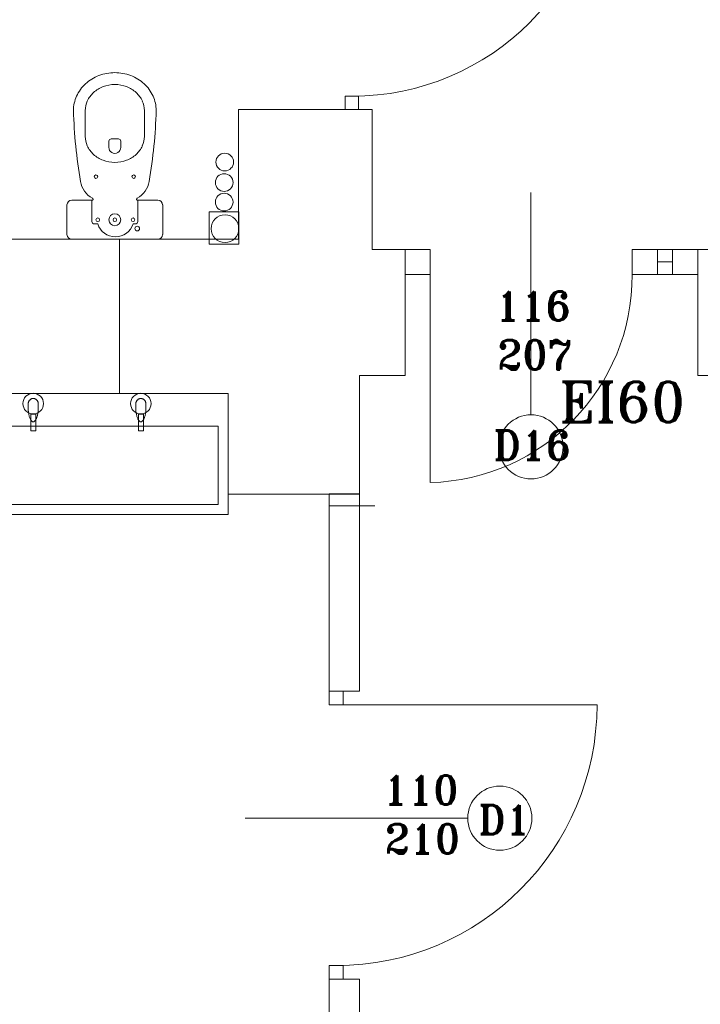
# Model space of a CAD drawing. Header units: millimetres. Extents: x -12354389001 to 271431, y -126469 to 48347.
# Tile 115 of 204: x -128164 to -127894, y -82263 to -81873. Entities that reach past the tile are written whole.
import ezdxf
from ezdxf.lldxf.tags import DXFTag

# ---------------------------------------------------------------- set-up
doc = ezdxf.new("R2010")
doc.units = ezdxf.units.MM
doc.layers.get('0').update_dxf_attribs({"lineweight": 9})
for name, color, linetype, lineweight in [('ei30', 1, 'Continuous', 15), ('IS_Text_Odbiornikow_Therm', 7, 'Continuous', 5), ('koncepcja linie przekrojowe', 252, 'Continuous', 20), ('LINIE PRZEKROJOWE', 7, 'Continuous', 13), ('OPISY', 255, 'Continuous', 9), ('stolarka', 252, 'Continuous', 9), ('WYPOSAZENIE', 7, 'Continuous', 15)]:
    doc.layers.add(name, color=color, linetype=linetype, lineweight=lineweight)
doc.layers.add('IS_Pion_Wodociag', color=7, linetype='SOLID')
doc.styles.add('ROMANS-POTROJNY-0-8-W', font='ROMANT.SHX', dxfattribs={"width": 0.8})
tags = doc.linetypes.add('SOLID', pattern=[10, 10, 0]).pattern_tags.tags
tags[6:7] = [DXFTag(74, 4), DXFTag(75, 0), DXFTag(340, '0'), DXFTag(46, 0.0), DXFTag(50, 0.0), DXFTag(44, 0.0), DXFTag(45, 0.0)]
tags[4:5] = [DXFTag(74, 4), DXFTag(75, 0), DXFTag(340, '0'), DXFTag(46, 0.0), DXFTag(50, 0.0), DXFTag(44, 0.0), DXFTag(45, 0.0)]

# ---------------------------------------------------------------- blocks, each defined once
blk = doc.blocks.new('dfds')
at = {"color": 252, "linetype": 'Continuous', "lineweight": 13}
for p, q in [((-31967.53, 22423.82, -4), (-31979.38, 22423.84, -4)), ((-31979.38, 22423.84, -4), (-31979.38, 22410.97, -4)), ((-31967.53, 22410.96, -4), (-31967.53, 22423.82, -4)), ((-31979.38, 22410.97, -4), (-31967.53, 22410.96, -4)), ((-31901.75, 22408.95), (-31891.75, 22408.95)), ((-31901.75, 22398.95), (-31901.75, 22408.95)), ((-31891.75, 22408.95), (-31891.75, 22398.95)), ((-31811.75, 22408.95), (-31785.75, 22408.95)), ((-31811.75, 22408.95), (-31801.75, 22408.95)), ((-31811.75, 22398.95), (-31811.75, 22408.95)), ((-31801.75, 22408.95), (-31801.75, 22398.95)), ((-31795.75, 22408.95), (-31785.75, 22408.95)), ((-31795.75, 22398.95), (-31795.75, 22408.95)), ((-31785.75, 22408.95), (-31785.75, 22398.95)), ((-31801.75, 22403.95), (-31795.75, 22403.95)), ((-31891.75, 22398.95), (-31901.75, 22398.95)), ((-31891.75, 22398.95), (-31891.75, 22316.55)), ((-31811.75, 22398.95), (-31785.75, 22398.95)), ((-31801.75, 22398.95), (-31811.75, 22398.95)), ((-31785.75, 22398.95), (-31795.75, 22398.95))]:
    blk.add_line(p, q, dxfattribs=at)
blk.add_circle((-31973.04, 22417.12), 5.5, dxfattribs=at)
blk.add_arc((-31893.86, 22398.63), 82.11, 271.4717, 0.2211, dxfattribs=at)
at = {"layer": 'IS_Pion_Wodociag', "color": 252, "linetype": 'Continuous', "lineweight": 13}
for centre in [(-31973.17, 22443.53), (-31973.38, 22435.41), (-31973.39, 22427.67)]:
    blk.add_ellipse(centre, major_axis=(3.5, 0), ratio=1, dxfattribs=at)
at = {"layer": 'koncepcja linie przekrojowe', "color": 252, "linetype": 'Continuous', "lineweight": 13}
for p, q in [((-32124.82, 22412.95), (-32014.82, 22412.95)), ((-32014.82, 22412.95), (-32014.82, 22351.83)), ((-32014.82, 22351.83), (-32124.82, 22351.83)), ((-31931.75, 22312.07), (-31919.75, 22312.07)), ((-31931.75, 22233.95), (-31931.75, 22312.07)), ((-31919.75, 22312.07), (-31919.75, 22233.95)), ((-31919.75, 22233.95), (-31931.75, 22233.95)), ((-31931.75, 22119.74), (-31919.75, 22119.74)), ((-31931.75, 22055.07), (-31931.75, 22119.74)), ((-31919.75, 22119.74), (-31919.75, 22055.07))]:
    blk.add_line(p, q, dxfattribs=at)
at = {"layer": 'LINIE PRZEKROJOWE', "color": 252, "linetype": 'Continuous', "lineweight": 13}
for p, q in [((-31967.75, 22412.95), (-31967.75, 22464.35)), ((-31967.75, 22464.35), (-31914.75, 22464.35)), ((-31914.75, 22408.95), (-31914.75, 22464.35)), ((-32014.82, 22412.95), (-32014.82, 22351.83)), ((-32014.82, 22412.95), (-31967.75, 22412.95)), ((-31901.75, 22408.95), (-31914.75, 22408.95)), ((-31901.75, 22358.95), (-31901.75, 22408.95)), ((-31901.75, 22358.95), (-31901.75, 22408.95)), ((-31785.75, 22358.95), (-31785.75, 22408.95)), ((-31785.75, 22408.95), (-31752.63, 22408.95)), ((-31916.75, 22358.95), (-31919.75, 22358.95)), ((-31919.75, 22358.95), (-31919.75, 22311.95)), ((-31910.75, 22358.95), (-31916.75, 22358.95)), ((-31916.75, 22358.95), (-31901.75, 22358.95)), ((-31615.75, 22358.95), (-31785.75, 22358.95)), ((-31785.75, 22358.95), (-31785.75, 22358.95)), ((-32014.82, 22351.83), (-31971.75, 22351.83)), ((-31971.75, 22311.95), (-31971.75, 22351.83)), ((-31919.75, 22311.95), (-31971.75, 22311.95))]:
    blk.add_line(p, q, dxfattribs=at)
at = {"layer": 'OPISY', "color": 252, "linetype": 'Continuous', "lineweight": 13}
for p, q in [((-31851.86, 22343.39), (-31851.86, 22431.49)), ((-31931.75, 22307.39), (-31913.71, 22307.39)), ((-31876.9, 22183.57), (-31965.01, 22183.57))]:
    blk.add_line(p, q, dxfattribs=at)
for centre in [(-31851.86, 22330.69), (-31864.2, 22183.57)]:
    blk.add_circle(centre, 12.7, dxfattribs=at)
at = {"layer": 'stolarka', "color": 252, "linetype": 'Continuous', "lineweight": 13, "transparency": 33554684}
for p, q in [((-31925.41, 22469.58), (-31925.41, 22464.35)), ((-31920.18, 22469.58), (-31925.41, 22469.58)), ((-31920.18, 22464.35), (-31920.18, 22469.58)), ((-31925.41, 22464.35), (-31920.18, 22464.35)), ((-31926.31, 22233.95), (-31931.75, 22233.95)), ((-31931.75, 22233.95), (-31931.75, 22228.51)), ((-31926.31, 22228.51), (-31926.31, 22233.95)), ((-31931.75, 22228.51), (-31926.31, 22228.51)), ((-31929.03, 22228.51), (-31825.69, 22228.51)), ((-31931.75, 22125.17), (-31931.75, 22119.74)), ((-31926.31, 22125.17), (-31931.75, 22125.17)), ((-31926.31, 22119.74), (-31926.31, 22125.17)), ((-31931.75, 22119.74), (-31926.31, 22119.74))]:
    blk.add_line(p, q, dxfattribs=at)
for centre, radius in [((-31922.8, 22569.11), 99.52), ((-31929.03, 22228.51), 103.34)]:
    blk.add_arc(centre, radius, 270, 0, dxfattribs=at)
at = {"layer": 'WYPOSAZENIE', "color": 7, "linetype": 'Continuous', "lineweight": 13}
for p, q in [((-32028.41, 22463.97), (-32028.41, 22453.67)), ((-32005.01, 22463.97), (-32005.01, 22453.67)), ((-32019.05, 22449.25), (-32019.05, 22451.8)), ((-32018.11, 22452.74), (-32016.71, 22452.74)), ((-32015.31, 22452.74), (-32016.71, 22452.74)), ((-32014.37, 22449.26), (-32014.37, 22451.8)), ((-32033.8, 22428.4), (-32025.79, 22428.4)), ((-32025.79, 22428.4), (-32025.79, 22419.97)), ((-32007.63, 22428.4), (-31999.63, 22428.4)), ((-32007.63, 22428.4), (-32007.63, 22419.97)), ((-32035.67, 22414.82), (-32035.67, 22426.52)), ((-31997.75, 22426.52), (-31997.75, 22414.82)), ((-32024.86, 22419.03), (-32023.47, 22419.03)), ((-32009.5, 22419.03), (-32008.56, 22419.03)), ((-32048.03, 22343.7), (-32050.02, 22343.7)), ((-32050.02, 22343.7), (-32050.02, 22336.99)), ((-32048.03, 22336.99), (-32048.03, 22343.7)), ((-32005.39, 22343.69), (-32007.38, 22343.69)), ((-32007.38, 22343.69), (-32007.38, 22336.98)), ((-32005.39, 22336.98), (-32005.39, 22343.69)), ((-32007.38, 22338.91), (-32124.11, 22338.91)), ((-31975.75, 22338.91), (-32008.07, 22338.91)), ((-31975.75, 22307.83), (-31975.75, 22338.91)), ((-32048.03, 22336.99), (-32050.02, 22336.99)), ((-32005.39, 22336.98), (-32007.38, 22336.98)), ((-32106.75, 22307.83), (-31975.75, 22307.83)), ((-32110.75, 22303.83), (-31971.75, 22303.83))]:
    blk.add_line(p, q, dxfattribs=at)
at = {"layer": 'WYPOSAZENIE', "color": 252, "linetype": 'Continuous', "lineweight": 13}
for p, q in [((-31999.63, 22412.95), (-32033.8, 22412.95)), ((-32046.88, 22351.83), (-32042.16, 22351.83)), ((-32046.88, 22351.83), (-32042.16, 22351.83)), ((-32012.8, 22351.83), (-32008.07, 22351.83)), ((-32012.8, 22351.83), (-32008.07, 22351.83)), ((-31971.75, 22303.83), (-31971.75, 22351.83))]:
    blk.add_line(p, q, dxfattribs=at)
at = {"layer": 'WYPOSAZENIE', "color": 7, "linetype": 'Continuous', "lineweight": 13}
for centre, radius in [((-32024.2, 22437.76), 0.702), ((-32009.22, 22437.76), 0.702), ((-32023.47, 22420.67), 0.702), ((-32016.71, 22420.67), 2.34), ((-32016.71, 22420.67), 0.702), ((-32009.5, 22420.67), 0.702), ((-32007.82, 22417.16), 0.936)]:
    blk.add_circle(centre, radius, dxfattribs=at)
for centre, radius, start, end in [((-32016.71, 22461.06), 17.89, 90, 110.7423), ((-32016.71, 22461.06), 17.89, 69.2579, 90.0001), ((-32018.08, 22463.39), 15.14, 132.4359, 155.627), ((-32017.25, 22462.48), 16.37, 110.7423, 132.4363), ((-32016.71, 22461.06), 13.21, 89.9998, 110.742), ((-32016.71, 22461.06), 13.21, 69.2582, 90.0004), ((-32016.17, 22462.48), 16.37, 47.5637, 69.2577), ((-32015.34, 22463.39), 15.14, 24.3723, 47.5634), ((-32018.08, 22463.39), 10.46, 132.4362, 155.6273), ((-32017.25, 22462.48), 11.69, 110.7419, 132.4359), ((-32016.17, 22462.48), 11.69, 47.5634, 69.2575), ((-32015.34, 22463.39), 10.46, 24.3727, 47.5638), ((-32019.37, 22463.97), 13.73, 155.627, 179.9998), ((-32019.37, 22463.97), 9.05, 155.6271, 179.9998), ((-32014.06, 22463.97), 9.05, 0.0002, 24.3729), ((-32014.06, 22463.97), 13.73, 0.0002, 24.373), ((-31839.18, 22469.18), 193.98, 181.5386, 189.8826), ((-32194.24, 22469.18), 193.98, 350.1174, 358.4614), ((-32019.37, 22453.67), 9.05, 180.0002, 204.3729), ((-32018.11, 22451.8), 0.936, 90, 180), ((-32015.31, 22451.8), 0.936, 0, 90), ((-32014.06, 22453.67), 9.05, 335.6271, 359.9998), ((-32018.08, 22454.26), 10.46, 204.3727, 227.5638), ((-32016.71, 22449.3), 2.34, 178.6628, 1.0097), ((-32015.34, 22454.26), 10.46, 312.4362, 335.6273), ((-32017.25, 22455.16), 11.69, 227.5641, 249.2581), ((-32016.71, 22456.58), 13.21, 249.258, 270.0002), ((-32016.71, 22456.58), 13.21, 269.9996, 290.7418), ((-32016.17, 22455.16), 11.69, 290.7425, 312.4366), ((-32021.56, 22437.12), 8.82, 188.077, 242.8405), ((-32011.86, 22437.12), 8.82, 297.1595, 351.923), ((-32033.8, 22426.52), 1.87, 90, 180), ((-32025.79, 22428.86), 0.468, 270.0025, 62.8428), ((-32007.63, 22428.86), 0.468, 117.1629, 270.0032), ((-31999.63, 22426.52), 1.87, 360, 90), ((-32024.86, 22419.97), 0.936, 180, 270), ((-32008.56, 22419.97), 0.936, 270, 0), ((-32016.48, 22421.19), 7.31, 197.1662, 342.8338)]:
    blk.add_arc(centre, radius, start, end, dxfattribs=at)
at = {"layer": 'WYPOSAZENIE', "color": 252, "linetype": 'Continuous', "lineweight": 13}
for centre, start, end in [((-32033.8, 22414.82), 180, 270), ((-31999.63, 22414.82), 270, 0)]:
    blk.add_arc(centre, 1.87, start, end, dxfattribs=at)
at = {"layer": 'WYPOSAZENIE', "color": 7, "linetype": 'Continuous', "lineweight": 13}
for centre in [(-32049.05, 22347.83), (-32006.41, 22347.82)]:
    blk.add_ellipse(centre, major_axis=(-4.08, 0), ratio=1, dxfattribs=at)
for points, knots in [([(-32051.02, 22347.83), (-32051.02, 22347.93), (-32051, 22348.12), (-32050.93, 22348.39), (-32050.82, 22348.66), (-32050.67, 22348.92), (-32050.5, 22349.15), (-32050.29, 22349.36), (-32050.07, 22349.54), (-32049.83, 22349.7), (-32049.57, 22349.81), (-32049.3, 22349.88), (-32049.12, 22349.9), (-32049.03, 22349.9)], [0, 0, 0, 0, 0.281885, 0.566513, 0.85482, 1.146298, 1.439477, 1.732365, 2.022836, 2.309024, 2.589742, 2.864967, 3.136391, 3.136391, 3.136391, 3.136391]), ([(-32049.03, 22349.9), (-32048.94, 22349.9), (-32048.75, 22349.88), (-32048.49, 22349.81), (-32048.23, 22349.7), (-32047.99, 22349.54), (-32047.76, 22349.36), (-32047.56, 22349.15), (-32047.38, 22348.92), (-32047.24, 22348.66), (-32047.13, 22348.39), (-32047.06, 22348.12), (-32047.04, 22347.93), (-32047.04, 22347.83)], [0, 0, 0, 0, 0.271425, 0.546649, 0.827367, 1.113556, 1.404027, 1.696914, 1.990094, 2.281571, 2.569879, 2.854507, 3.136391, 3.136391, 3.136391, 3.136391]), ([(-32008.37, 22347.82), (-32008.37, 22347.91), (-32008.36, 22348.1), (-32008.29, 22348.38), (-32008.18, 22348.65), (-32008.03, 22348.9), (-32007.86, 22349.13), (-32007.65, 22349.34), (-32007.43, 22349.53), (-32007.18, 22349.68), (-32006.93, 22349.79), (-32006.66, 22349.87), (-32006.48, 22349.88), (-32006.39, 22349.88)], [0, 0, 0, 0, 0.281885, 0.566513, 0.85482, 1.146298, 1.439477, 1.732365, 2.022836, 2.309024, 2.589742, 2.864967, 3.136391, 3.136391, 3.136391, 3.136391]), ([(-32006.39, 22349.88), (-32006.3, 22349.88), (-32006.11, 22349.87), (-32005.85, 22349.79), (-32005.59, 22349.68), (-32005.35, 22349.53), (-32005.12, 22349.34), (-32004.92, 22349.13), (-32004.74, 22348.9), (-32004.6, 22348.65), (-32004.49, 22348.38), (-32004.42, 22348.1), (-32004.4, 22347.91), (-32004.4, 22347.82)], [0, 0, 0, 0, 0.271425, 0.546649, 0.827367, 1.113556, 1.404027, 1.696914, 1.990094, 2.281571, 2.569879, 2.854507, 3.136391, 3.136391, 3.136391, 3.136391]), ([(-32051.02, 22345.77), (-32051.02, 22345.82), (-32051.02, 22345.91), (-32051.02, 22346.06), (-32051.02, 22346.2), (-32051.02, 22346.36), (-32051.02, 22346.53), (-32051.02, 22346.7), (-32051.02, 22346.89), (-32051.02, 22347.1), (-32051.02, 22347.33), (-32051.02, 22347.57), (-32051.02, 22347.74), (-32051.02, 22347.83)], [0, 0, 0, 0, 0.141211, 0.28475, 0.432944, 0.58812, 0.752608, 0.928734, 1.118825, 1.325211, 1.550217, 1.796173, 2.065404, 2.065404, 2.065404, 2.065404]), ([(-32049.03, 22340.61), (-32049.12, 22340.61), (-32049.32, 22340.66), (-32049.59, 22340.85), (-32049.84, 22341.14), (-32050.08, 22341.52), (-32050.3, 22341.98), (-32050.5, 22342.5), (-32050.68, 22343.09), (-32050.82, 22343.72), (-32050.93, 22344.38), (-32051, 22345.07), (-32051.02, 22345.53), (-32051.02, 22345.77)], [0, 0, 0, 0, 0.277322, 0.597477, 0.9798, 1.427965, 1.938259, 2.503598, 3.115319, 3.764043, 4.44015, 5.134095, 5.836677, 5.836677, 5.836677, 5.836677]), ([(-32047.04, 22345.77), (-32047.04, 22345.53), (-32047.06, 22345.07), (-32047.12, 22344.38), (-32047.23, 22343.72), (-32047.38, 22343.09), (-32047.55, 22342.5), (-32047.75, 22341.98), (-32047.97, 22341.52), (-32048.21, 22341.14), (-32048.47, 22340.85), (-32048.74, 22340.66), (-32048.94, 22340.61), (-32049.03, 22340.61)], [0, 0, 0, 0, 0.702582, 1.396527, 2.072634, 2.721358, 3.333079, 3.898418, 4.408712, 4.856877, 5.2392, 5.559355, 5.836677, 5.836677, 5.836677, 5.836677]), ([(-32047.04, 22347.83), (-32047.04, 22347.79), (-32047.04, 22347.69), (-32047.04, 22347.55), (-32047.04, 22347.4), (-32047.04, 22347.24), (-32047.04, 22347.08), (-32047.04, 22346.9), (-32047.04, 22346.71), (-32047.04, 22346.5), (-32047.04, 22346.28), (-32047.04, 22346.03), (-32047.04, 22345.86), (-32047.04, 22345.77)], [0, 0, 0, 0, 0.141211, 0.28475, 0.432944, 0.58812, 0.752608, 0.928734, 1.118825, 1.325211, 1.550217, 1.796173, 2.065404, 2.065404, 2.065404, 2.065404]), ([(-32008.37, 22345.75), (-32008.37, 22345.8), (-32008.37, 22345.9), (-32008.37, 22346.04), (-32008.37, 22346.19), (-32008.37, 22346.34), (-32008.37, 22346.51), (-32008.37, 22346.69), (-32008.37, 22346.88), (-32008.37, 22347.08), (-32008.37, 22347.31), (-32008.37, 22347.56), (-32008.37, 22347.73), (-32008.37, 22347.82)], [0, 0, 0, 0, 0.141211, 0.28475, 0.432944, 0.58812, 0.752608, 0.928734, 1.118825, 1.325211, 1.550217, 1.796173, 2.065404, 2.065404, 2.065404, 2.065404]), ([(-32006.39, 22340.59), (-32006.48, 22340.59), (-32006.68, 22340.64), (-32006.95, 22340.83), (-32007.2, 22341.12), (-32007.44, 22341.5), (-32007.66, 22341.96), (-32007.86, 22342.49), (-32008.04, 22343.07), (-32008.18, 22343.7), (-32008.29, 22344.37), (-32008.36, 22345.05), (-32008.37, 22345.52), (-32008.37, 22345.75)], [0, 0, 0, 0, 0.277322, 0.597477, 0.9798, 1.427965, 1.938259, 2.503598, 3.115319, 3.764043, 4.44015, 5.134095, 5.836677, 5.836677, 5.836677, 5.836677]), ([(-32004.4, 22345.75), (-32004.4, 22345.52), (-32004.42, 22345.05), (-32004.48, 22344.37), (-32004.59, 22343.7), (-32004.74, 22343.07), (-32004.91, 22342.49), (-32005.11, 22341.96), (-32005.33, 22341.5), (-32005.57, 22341.12), (-32005.83, 22340.83), (-32006.09, 22340.64), (-32006.29, 22340.59), (-32006.39, 22340.59)], [0, 0, 0, 0, 0.702582, 1.396527, 2.072634, 2.721358, 3.333079, 3.898418, 4.408712, 4.856877, 5.2392, 5.559355, 5.836677, 5.836677, 5.836677, 5.836677]), ([(-32004.4, 22347.82), (-32004.4, 22347.77), (-32004.4, 22347.68), (-32004.4, 22347.53), (-32004.4, 22347.38), (-32004.4, 22347.23), (-32004.4, 22347.06), (-32004.4, 22346.89), (-32004.4, 22346.69), (-32004.4, 22346.49), (-32004.4, 22346.26), (-32004.4, 22346.01), (-32004.4, 22345.84), (-32004.4, 22345.75)], [0, 0, 0, 0, 0.141211, 0.28475, 0.432944, 0.58812, 0.752608, 0.928734, 1.118825, 1.325211, 1.550217, 1.796173, 2.065404, 2.065404, 2.065404, 2.065404])]:
    blk.add_open_spline(points, degree=3, knots=knots, dxfattribs=at)
at = {"layer": 'ei30', "color": 252, "linetype": 'Continuous', "lineweight": 13, "style": 'ROMANS-POTROJNY-0-8-W'}
blk.add_text('EI60', height=16, dxfattribs=at).set_placement((-31840.69, 22340.52))
at = {"layer": 'OPISY', "color": 252, "linetype": 'Continuous', "lineweight": 13, "style": 'ROMANS-POTROJNY-0-8-W'}
for s, p in [('D16', (-31866.74, 22325.54)), ('D1', (-31872.76, 22177.2))]:
    blk.add_text(s, height=11.574, dxfattribs=at).set_placement(p)
at = {"layer": 'stolarka', "color": 252, "linetype": 'Continuous', "lineweight": 13, "style": 'ROMANS-POTROJNY-0-8-W'}
for s, p in [('116', (-31865.83, 22380.73)), ('207', (-31865.19, 22361.39)), ('110', (-31910.38, 22188.97)), ('210', (-31909.74, 22169.63))]:
    blk.add_text(s, height=11.574, dxfattribs=at).set_placement(p)

msp = doc.modelspace()

# ---------------------------------------------------------------- block references
at = {"layer": 'IS_Text_Odbiornikow_Therm', "color": 7, "ltscale": 0.5}
msp.add_blockref('dfds', (-96109.164, -104372.956), dxfattribs=at)

doc.saveas('drawing.dxf')
